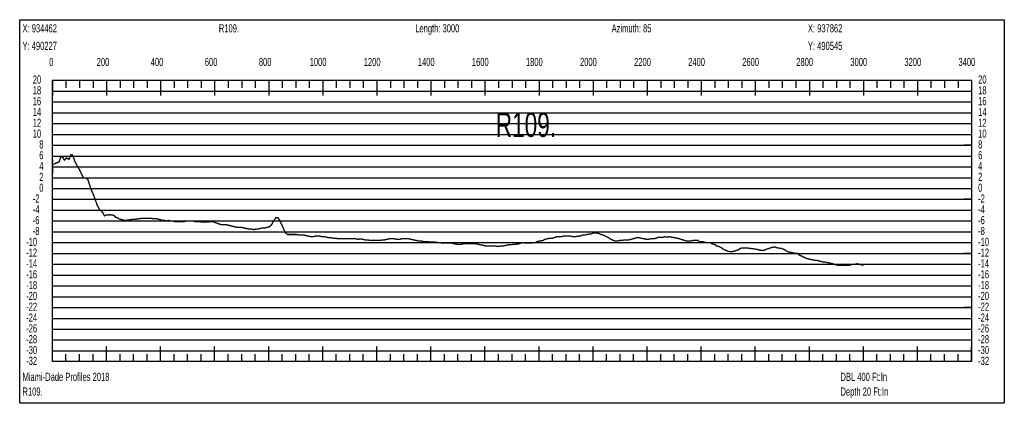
# Model space of a CAD drawing. Header units: inches. Extents: x 471865 to 538526, y 1054316 to 1102451.
# Tile 110 of 114: x 534816 to 538459, y 1094005 to 1095423. Entities that reach past the tile are written whole.
import ezdxf

# ---------------------------------------------------------------- set-up
doc = ezdxf.new("R2010")
doc.units = ezdxf.units.IN
doc.header["$MEASUREMENT"] = 0
for name, color, linetype in [('LABELS', 7, 'Continuous'), ('X_Gr1', 7, 'Continuous'), ('XSECTION', 7, 'Continuous')]:
    doc.layers.add(name, color=color, linetype=linetype)
doc.styles.get("Standard").update_dxf_attribs({"font": 'arial.ttf'})

msp = doc.modelspace()

# ---------------------------------------------------------------- linework, layer by layer
at = {"layer": 'X_Gr1', "color": 6, "linetype": 'Continuous', "lineweight": 18, "true_color": 0xff00ff, "transparency": 33554687, "const_width": 5}
msp.add_lwpolyline([(534938.2526515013, 1094896.705140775), (534938.2526515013, 1094896.705140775), (534938.2647415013, 1094900.805140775), (534939.4306115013, 1094888.605140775), (534944.1402715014, 1094889.545140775), (534953.3560415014, 1094894.045140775), (534962.5683015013, 1094897.785140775), (534968.8502315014, 1094917.725140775), (534976.7208415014, 1094912.825140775), (534982.0748915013, 1094903.725140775), (534989.9539515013, 1094911.945140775), (534998.6922715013, 1094906.545140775), (535005.5922415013, 1094923.745140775), (535012.6224415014, 1094922.425140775), (535019.9130715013, 1094900.165140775), (535029.9325115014, 1094881.685140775), (535038.5286415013, 1094866.765140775), (535052.9415715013, 1094837.605140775), (535060.2082815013, 1094837.505140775), (535068.5478315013, 1094832.825140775), (535079.3878215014, 1094799.085140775), (535091.0564015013, 1094771.425140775), (535103.4890115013, 1094736.605140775), (535112.5127415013, 1094720.385140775), (535123.7159815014, 1094710.105140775), (535129.8748915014, 1094699.245140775), (535130.1267115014, 1094700.065140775), (535141.5601215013, 1094701.005140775), (535145.4654615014, 1094701.005140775), (535149.7603215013, 1094703.005140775), (535154.4100615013, 1094701.005140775), (535159.6235315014, 1094701.005140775), (535165.3963515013, 1094699.005140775), (535171.2135015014, 1094693.005140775), (535177.1199315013, 1094691.005140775), (535183.3694315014, 1094687.005140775), (535190.1161515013, 1094685.005140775), (535197.0651015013, 1094683.005140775), (535203.9511715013, 1094681.005140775), (535210.8662515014, 1094681.005140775), (535217.7064915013, 1094683.005140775), (535224.6468415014, 1094683.005140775), (535231.8748515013, 1094685.005140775), (535239.0760815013, 1094685.005140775), (535246.2098215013, 1094685.005140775), (535253.1651215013, 1094687.005140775), (535259.9926515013, 1094687.005140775), (535267.0290115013, 1094689.005140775), (535274.2824115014, 1094689.005140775), (535281.6588415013, 1094689.005140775), (535288.9330415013, 1094689.005140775), (535296.1889415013, 1094689.005140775), (535303.4001315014, 1094689.005140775), (535310.4094815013, 1094687.005140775), (535317.4032515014, 1094687.005140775), (535324.4741115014, 1094687.005140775), (535331.6947615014, 1094685.005140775), (535339.0842815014, 1094683.005140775), (535346.3299715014, 1094681.005140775), (535353.5033115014, 1094681.005140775), (535360.5363215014, 1094679.005140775), (535367.6446615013, 1094681.005140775), (535374.8591015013, 1094679.005140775), (535381.8942215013, 1094679.005140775), (535389.0146415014, 1094677.005140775), (535396.3247115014, 1094677.005140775), (535403.8599315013, 1094677.005140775), (535411.4691115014, 1094677.005140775), (535418.9738215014, 1094677.005140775), (535426.5711815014, 1094677.005140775), (535434.1464915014, 1094679.005140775), (535441.7084815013, 1094679.005140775), (535449.2882815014, 1094679.005140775), (535456.9290915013, 1094679.005140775), (535464.8951615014, 1094677.005140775), (535473.0375615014, 1094677.005140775), (535481.2259115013, 1094677.005140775), (535489.4892115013, 1094675.005140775), (535497.8210115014, 1094675.005140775), (535506.3569015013, 1094675.005140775), (535514.8422315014, 1094675.005140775), (535523.1149915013, 1094677.005140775), (535531.1834115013, 1094677.005140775), (535539.1319115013, 1094673.005140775), (535547.1973415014, 1094671.005140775), (535555.6434415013, 1094667.005140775), (535564.3181715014, 1094665.005140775), (535573.0343715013, 1094665.005140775), (535581.4901915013, 1094665.005140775), (535589.6779115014, 1094663.005140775), (535597.8163115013, 1094661.005140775), (535605.9102615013, 1094659.005140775), (535614.0117915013, 1094657.005140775), (535622.1005015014, 1094655.005140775), (535630.2585715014, 1094655.005140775), (535638.6588315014, 1094655.005140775), (535647.4684115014, 1094653.005140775), (535656.6001315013, 1094651.005140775), (535665.4719715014, 1094649.005140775), (535673.9597815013, 1094649.005140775), (535682.0696515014, 1094647.005140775), (535689.7299815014, 1094649.005140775), (535697.2477415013, 1094649.005140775), (535704.9649915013, 1094651.005140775), (535713.2078615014, 1094653.005140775), (535721.9850715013, 1094653.005140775), (535730.9419615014, 1094655.005140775), (535739.8075815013, 1094657.005140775), (535748.1856815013, 1094665.005140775), (535756.1117615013, 1094679.005140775), (535763.9803015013, 1094691.005140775), (535772.0441015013, 1094691.005140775), (535780.5555715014, 1094677.005140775), (535789.4553115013, 1094657.005140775), (535798.5151915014, 1094637.005140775), (535807.4075815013, 1094629.005140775), (535815.9575315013, 1094629.005140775), (535824.3389915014, 1094629.005140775), (535832.6497315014, 1094629.005140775), (535841.0234815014, 1094629.005140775), (535849.5927415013, 1094627.005140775), (535858.2220315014, 1094627.005140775), (535867.0002515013, 1094627.005140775), (535875.8218015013, 1094625.005140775), (535884.6295315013, 1094623.005140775), (535893.2700215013, 1094621.005140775), (535901.6400515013, 1094621.005140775), (535909.8404915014, 1094623.005140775), (535917.8987215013, 1094623.005140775), (535926.0656615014, 1094623.005140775), (535934.4150315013, 1094621.005140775), (535943.0092115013, 1094621.005140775), (535951.7849415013, 1094619.005140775), (535960.5421215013, 1094617.005140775), (535969.0732915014, 1094617.005140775), (535977.5542715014, 1094615.005140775), (535986.2912715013, 1094615.005140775), (535995.4319815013, 1094613.005140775), (536004.7525015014, 1094613.005140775), (536014.0925715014, 1094613.005140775), (536028.2253315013, 1094613.005140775), (536033.0743115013, 1094613.005140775), (536042.5738915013, 1094613.005140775), (536051.9296515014, 1094613.005140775), (536060.9995015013, 1094613.005140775), (536069.6513315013, 1094611.005140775), (536077.9505015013, 1094613.005140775), (536086.3692215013, 1094611.005140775), (536094.8660115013, 1094609.005140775), (536103.6011315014, 1094609.005140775), (536112.6443315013, 1094607.005140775), (536121.8781815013, 1094607.005140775), (536131.1670615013, 1094607.005140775), (536140.3017815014, 1094607.005140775), (536149.2407515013, 1094607.005140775), (536157.8380215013, 1094609.005140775), (536166.1867515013, 1094609.005140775), (536174.7624715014, 1094611.005140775), (536183.8233515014, 1094613.005140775), (536193.3775915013, 1094613.005140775), (536202.9863715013, 1094613.005140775), (536212.2022815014, 1094611.005140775), (536220.8356615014, 1094611.005140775), (536228.9809015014, 1094613.005140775), (536237.3089515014, 1094613.005140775), (536246.1481715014, 1094613.005140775), (536255.4179915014, 1094613.005140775), (536264.8108415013, 1094611.005140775), (536274.1383215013, 1094609.005140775), (536283.3163715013, 1094607.005140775), (536292.3193315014, 1094605.005140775), (536300.9557015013, 1094605.005140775), (536309.1497715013, 1094603.005140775), (536317.0155815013, 1094603.005140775), (536325.0318215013, 1094603.005140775), (536333.5899915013, 1094601.005140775), (536342.7186015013, 1094601.005140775), (536352.4314815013, 1094601.005140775), (536362.4205615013, 1094599.005140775), (536372.2184915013, 1094599.005140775), (536381.3334115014, 1094597.005140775), (536389.4596115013, 1094597.005140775), (536397.1913015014, 1094597.005140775), (536405.2868615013, 1094597.005140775), (536414.1893415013, 1094597.005140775), (536423.7847915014, 1094595.005140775), (536433.3971815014, 1094593.005140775), (536442.5189415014, 1094593.005140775), (536451.0282915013, 1094593.005140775), (536459.2928315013, 1094595.005140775), (536467.5074415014, 1094595.005140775), (536475.8454515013, 1094595.005140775), (536484.3229215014, 1094595.005140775), (536493.0875515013, 1094595.005140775), (536502.3385815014, 1094595.005140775), (536511.5878515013, 1094593.005140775), (536520.4814915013, 1094591.005140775), (536533.0067515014, 1094589.005140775), (536537.2318615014, 1094587.005140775), (536545.6937715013, 1094587.005140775), (536554.5727115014, 1094587.005140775), (536563.8070515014, 1094587.005140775), (536576.9914315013, 1094587.005140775), (536581.2591315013, 1094585.005140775), (536589.6702515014, 1094585.005140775), (536598.2434915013, 1094587.005140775), (536607.1018915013, 1094587.005140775), (536616.2271515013, 1094589.005140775), (536625.6771715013, 1094591.005140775), (536635.1400115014, 1094591.005140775), (536644.3368815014, 1094593.005140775), (536653.0296615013, 1094593.005140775), (536665.3966615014, 1094595.005140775), (536669.6632315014, 1094597.005140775), (536678.2976115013, 1094599.005140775), (536687.5130315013, 1094597.005140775), (536697.0504815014, 1094597.005140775), (536710.6647315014, 1094597.005140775), (536714.9157415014, 1094599.005140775), (536723.1781915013, 1094599.005140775), (536731.5301715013, 1094603.005140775), (536740.2125215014, 1094605.005140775), (536753.7312715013, 1094607.005140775), (536758.3862515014, 1094611.005140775), (536767.5156415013, 1094613.005140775), (536776.6000715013, 1094615.005140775), (536785.6343215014, 1094615.005140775), (536798.6980615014, 1094619.005140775), (536803.0966415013, 1094621.005140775), (536811.7838415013, 1094621.005140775), (536820.4624515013, 1094621.005140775), (536829.1298515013, 1094623.005140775), (536841.6802915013, 1094623.005140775), (536845.8461215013, 1094623.005140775), (536854.0512815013, 1094623.005140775), (536862.4871915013, 1094621.005140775), (536871.3184615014, 1094621.005140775), (536884.9972115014, 1094623.005140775), (536889.6758415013, 1094623.005140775), (536898.6797015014, 1094627.005140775), (536907.1859515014, 1094627.005140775), (536915.2487815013, 1094629.005140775), (536926.9199315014, 1094631.005140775), (536931.0606115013, 1094631.005140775), (536939.4937515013, 1094635.005140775), (536948.5119015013, 1094635.005140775), (536957.8531915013, 1094633.005140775), (536966.7577715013, 1094629.005140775), (536975.0533115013, 1094627.005140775), (536983.0872315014, 1094623.005140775), (536995.4896915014, 1094617.005140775), (536999.9903615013, 1094613.005140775), (537008.8227315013, 1094609.005140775), (537017.8594515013, 1094605.005140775), (537027.0360015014, 1094605.005140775), (537036.2199115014, 1094607.005140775), (537045.1426815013, 1094607.005140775), (537053.6250115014, 1094609.005140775), (537062.0519315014, 1094609.005140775), (537070.6130915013, 1094609.005140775), (537083.7033115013, 1094613.005140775), (537088.2528015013, 1094613.005140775), (537097.1057215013, 1094617.005140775), (537110.3266915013, 1094617.005140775), (537114.7856515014, 1094615.005140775), (537128.2767315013, 1094613.005140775), (537132.7962115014, 1094611.005140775), (537141.5012015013, 1094611.005140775), (537150.0225215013, 1094613.005140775), (537158.5429615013, 1094613.005140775), (537171.6456515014, 1094615.005140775), (537176.2053515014, 1094619.005140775), (537185.0821915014, 1094619.005140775), (537197.9339615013, 1094619.005140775), (537202.0462515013, 1094621.005140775), (537214.5685315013, 1094619.005140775), (537219.1018315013, 1094621.005140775), (537228.0111715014, 1094619.005140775), (537241.3540715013, 1094617.005140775), (537249.8722715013, 1094615.005140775), (537258.0220115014, 1094613.005140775), (537262.0360515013, 1094611.005140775), (537270.2299915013, 1094609.005140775), (537283.7554415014, 1094605.005140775), (537288.4901015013, 1094605.005140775), (537302.2863915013, 1094605.005140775), (537306.6446215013, 1094607.005140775), (537314.8492715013, 1094607.005140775), (537326.2797115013, 1094607.005140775), (537330.0869115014, 1094603.005140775), (537342.4764315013, 1094603.005140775), (537347.4217815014, 1094601.005140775), (537357.2660415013, 1094599.005140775), (537372.2607515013, 1094599.005140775), (537376.8604215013, 1094595.005140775), (537389.8712115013, 1094591.005140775), (537393.9117615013, 1094587.005140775), (537401.7382315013, 1094585.005140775), (537413.8848015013, 1094579.005140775), (537418.3201015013, 1094575.005140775), (537431.6754315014, 1094569.005140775), (537436.4143215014, 1094567.005140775), (537445.6684515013, 1094565.005140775), (537459.3856615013, 1094567.005140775), (537463.7857215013, 1094569.005140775), (537476.5368615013, 1094573.005140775), (537480.8876115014, 1094577.005140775), (537489.4040615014, 1094579.005140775), (537503.0583915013, 1094579.005140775), (537508.0291415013, 1094579.005140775), (537522.6866515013, 1094577.005140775), (537527.4101015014, 1094577.005140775), (537536.3251615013, 1094575.005140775), (537548.9557815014, 1094573.005140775), (537553.3162415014, 1094571.005140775), (537566.3738515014, 1094571.005140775), (537570.9006815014, 1094571.005140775), (537579.9496115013, 1094575.005140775), (537593.8117615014, 1094579.005140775), (537598.1961415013, 1094581.005140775), (537610.5514215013, 1094583.005140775), (537614.7417915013, 1094581.005140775), (537622.9847915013, 1094579.005140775), (537635.9592115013, 1094577.005140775), (537645.3874315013, 1094573.005140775), (537654.7598615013, 1094567.005140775), (537659.1829515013, 1094565.005140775), (537667.4300615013, 1094563.005140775), (537678.8765615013, 1094561.005140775), (537682.8270915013, 1094559.005140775), (537695.2786215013, 1094559.005140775), (537700.0356915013, 1094553.005140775), (537709.4016515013, 1094549.005140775), (537725.9125515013, 1094541.005140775), (537741.2486915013, 1094537.005140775), (537750.5964715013, 1094535.005140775), (537765.4579215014, 1094533.005140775), (537774.6773115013, 1094531.005140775), (537782.5803615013, 1094529.005140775), (537789.9046215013, 1094527.005140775), (537793.6621415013, 1094527.005140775), (537805.7483515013, 1094525.005140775), (537814.3704215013, 1094523.005140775), (537822.7948715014, 1094521.005140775), (537830.9317915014, 1094519.005140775), (537834.6193315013, 1094517.005140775), (537845.5947915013, 1094515.005140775), (537853.1335015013, 1094515.005140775), (537857.0107015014, 1094515.005140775), (537869.0060215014, 1094515.005140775), (537872.9658915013, 1094515.005140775), (537884.6914915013, 1094515.005140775), (537891.9233715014, 1094517.005140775), (537895.4221315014, 1094519.005140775), (537906.6183615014, 1094519.005140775), (537914.9019715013, 1094521.005140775), (537923.2713715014, 1094519.005140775), (537930.7115815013, 1094517.005140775), (537933.9686415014, 1094515.005140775), (537937.6631215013, 1094515.005140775)], dxfattribs=at)
at = {"layer": 'XSECTION', "color": 18, "linetype": 'Continuous', "true_color": 0x000000}
for points in [[(534816.4631215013, 1095423.005140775), (538458.8631215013, 1095423.005140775), (538458.8631215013, 1094005.005140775), (534816.4631215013, 1094005.005140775), (534816.4631215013, 1095423.005140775)], [(534937.6631215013, 1095199.005140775), (538337.6631215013, 1095199.005140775), (538337.6631215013, 1094159.005140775), (534937.6631215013, 1094159.005140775), (534937.6631215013, 1095199.005140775)], [(534937.6631215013, 1095199.005140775), (534937.6631215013, 1095142.605140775)], [(534937.6631215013, 1095199.005140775), (534937.6631215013, 1095142.605140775)], [(534937.6631215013, 1095199.005140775), (534937.6631215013, 1095171.005140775)], [(534937.6631215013, 1095199.005140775), (534937.6631215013, 1095171.005140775)], [(534987.6631215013, 1095199.005140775), (534987.6631215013, 1095171.005140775)], [(535037.6631215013, 1095199.005140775), (535037.6631215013, 1095171.005140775)], [(535087.6631215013, 1095199.005140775), (535087.6631215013, 1095171.005140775)], [(535137.6631215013, 1095199.005140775), (535137.6631215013, 1095142.605140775)], [(535137.6631215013, 1095199.005140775), (535137.6631215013, 1095171.005140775)], [(535187.6631215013, 1095199.005140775), (535187.6631215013, 1095171.005140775)], [(535237.6631215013, 1095199.005140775), (535237.6631215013, 1095171.005140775)], [(535287.6631215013, 1095199.005140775), (535287.6631215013, 1095171.005140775)], [(535337.6631215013, 1095199.005140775), (535337.6631215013, 1095142.605140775)], [(535337.6631215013, 1095199.005140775), (535337.6631215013, 1095171.005140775)], [(535387.6631215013, 1095199.005140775), (535387.6631215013, 1095171.005140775)], [(535437.6631215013, 1095199.005140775), (535437.6631215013, 1095171.005140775)], [(535487.6631215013, 1095199.005140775), (535487.6631215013, 1095171.005140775)], [(535537.6631215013, 1095199.005140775), (535537.6631215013, 1095142.605140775)], [(535537.6631215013, 1095199.005140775), (535537.6631215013, 1095171.005140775)], [(535587.6631215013, 1095199.005140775), (535587.6631215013, 1095171.005140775)], [(535637.6631215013, 1095199.005140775), (535637.6631215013, 1095171.005140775)], [(535687.6631215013, 1095199.005140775), (535687.6631215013, 1095171.005140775)], [(535737.6631215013, 1095199.005140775), (535737.6631215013, 1095142.605140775)], [(535737.6631215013, 1095199.005140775), (535737.6631215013, 1095171.005140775)], [(535787.6631215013, 1095199.005140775), (535787.6631215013, 1095171.005140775)], [(535837.6631215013, 1095199.005140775), (535837.6631215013, 1095171.005140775)], [(535887.6631215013, 1095199.005140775), (535887.6631215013, 1095171.005140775)], [(535937.6631215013, 1095199.005140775), (535937.6631215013, 1095142.605140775)], [(535937.6631215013, 1095199.005140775), (535937.6631215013, 1095171.005140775)], [(535987.6631215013, 1095199.005140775), (535987.6631215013, 1095171.005140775)], [(536037.6631215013, 1095199.005140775), (536037.6631215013, 1095171.005140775)], [(536087.6631215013, 1095199.005140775), (536087.6631215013, 1095171.005140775)], [(536137.6631215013, 1095199.005140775), (536137.6631215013, 1095142.605140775)], [(536137.6631215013, 1095199.005140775), (536137.6631215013, 1095171.005140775)], [(536187.6631215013, 1095199.005140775), (536187.6631215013, 1095171.005140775)], [(536237.6631215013, 1095199.005140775), (536237.6631215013, 1095171.005140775)], [(536287.6631215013, 1095199.005140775), (536287.6631215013, 1095171.005140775)], [(536337.6631215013, 1095199.005140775), (536337.6631215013, 1095142.605140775)], [(536337.6631215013, 1095199.005140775), (536337.6631215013, 1095171.005140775)], [(536387.6631215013, 1095199.005140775), (536387.6631215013, 1095171.005140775)], [(536437.6631215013, 1095199.005140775), (536437.6631215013, 1095171.005140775)], [(536487.6631215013, 1095199.005140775), (536487.6631215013, 1095171.005140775)], [(536537.6631215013, 1095199.005140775), (536537.6631215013, 1095142.605140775)], [(536537.6631215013, 1095199.005140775), (536537.6631215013, 1095171.005140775)], [(536587.6631215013, 1095199.005140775), (536587.6631215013, 1095171.005140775)], [(536637.6631215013, 1095199.005140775), (536637.6631215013, 1095171.005140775)], [(536687.6631215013, 1095199.005140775), (536687.6631215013, 1095171.005140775)], [(536737.6631215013, 1095199.005140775), (536737.6631215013, 1095142.605140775)], [(536737.6631215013, 1095199.005140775), (536737.6631215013, 1095171.005140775)], [(536787.6631215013, 1095199.005140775), (536787.6631215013, 1095171.005140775)], [(536837.6631215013, 1095199.005140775), (536837.6631215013, 1095171.005140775)], [(536887.6631215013, 1095199.005140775), (536887.6631215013, 1095171.005140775)], [(536937.6631215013, 1095199.005140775), (536937.6631215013, 1095142.605140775)], [(536937.6631215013, 1095199.005140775), (536937.6631215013, 1095171.005140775)], [(536987.6631215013, 1095199.005140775), (536987.6631215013, 1095171.005140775)], [(537037.6631215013, 1095199.005140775), (537037.6631215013, 1095171.005140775)], [(537087.6631215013, 1095199.005140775), (537087.6631215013, 1095171.005140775)], [(537137.6631215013, 1095199.005140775), (537137.6631215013, 1095142.605140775)], [(537137.6631215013, 1095199.005140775), (537137.6631215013, 1095171.005140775)], [(537187.6631215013, 1095199.005140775), (537187.6631215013, 1095171.005140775)], [(537237.6631215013, 1095199.005140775), (537237.6631215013, 1095171.005140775)], [(537287.6631215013, 1095199.005140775), (537287.6631215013, 1095171.005140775)], [(537337.6631215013, 1095199.005140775), (537337.6631215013, 1095142.605140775)], [(537337.6631215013, 1095199.005140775), (537337.6631215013, 1095171.005140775)], [(537387.6631215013, 1095199.005140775), (537387.6631215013, 1095171.005140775)], [(537437.6631215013, 1095199.005140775), (537437.6631215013, 1095171.005140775)], [(537487.6631215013, 1095199.005140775), (537487.6631215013, 1095171.005140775)], [(537537.6631215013, 1095199.005140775), (537537.6631215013, 1095142.605140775)], [(537537.6631215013, 1095199.005140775), (537537.6631215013, 1095171.005140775)], [(537587.6631215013, 1095199.005140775), (537587.6631215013, 1095171.005140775)], [(537637.6631215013, 1095199.005140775), (537637.6631215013, 1095171.005140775)], [(537687.6631215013, 1095199.005140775), (537687.6631215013, 1095171.005140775)], [(537737.6631215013, 1095199.005140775), (537737.6631215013, 1095142.605140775)], [(537737.6631215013, 1095199.005140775), (537737.6631215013, 1095171.005140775)], [(537787.6631215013, 1095199.005140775), (537787.6631215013, 1095171.005140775)], [(537837.6631215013, 1095199.005140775), (537837.6631215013, 1095171.005140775)], [(537887.6631215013, 1095199.005140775), (537887.6631215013, 1095171.005140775)], [(537937.6631215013, 1095199.005140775), (537937.6631215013, 1095142.605140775)], [(537937.6631215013, 1095199.005140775), (537937.6631215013, 1095171.005140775)], [(537987.6631215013, 1095199.005140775), (537987.6631215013, 1095171.005140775)], [(538037.6631215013, 1095199.005140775), (538037.6631215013, 1095171.005140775)], [(538087.6631215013, 1095199.005140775), (538087.6631215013, 1095171.005140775)], [(538137.6631215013, 1095199.005140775), (538137.6631215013, 1095142.605140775)], [(538137.6631215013, 1095199.005140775), (538137.6631215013, 1095171.005140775)], [(538187.6631215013, 1095199.005140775), (538187.6631215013, 1095171.005140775)], [(538237.6631215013, 1095199.005140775), (538237.6631215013, 1095171.005140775)], [(538287.6631215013, 1095199.005140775), (538287.6631215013, 1095171.005140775)], [(538337.6631215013, 1095199.005140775), (538337.6631215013, 1095142.605140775)], [(538337.6631215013, 1095199.005140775), (538337.6631215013, 1095171.005140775)], [(534937.6631215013, 1094959.005140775), (534965.6631215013, 1094959.005140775)], [(538337.6631215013, 1094959.005140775), (538309.6631215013, 1094959.005140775)], [(534937.6631215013, 1094759.005140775), (534965.6631215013, 1094759.005140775)], [(538337.6631215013, 1094759.005140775), (538309.6631215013, 1094759.005140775)], [(534937.6631215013, 1094559.005140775), (534965.6631215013, 1094559.005140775)], [(538337.6631215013, 1094559.005140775), (538309.6631215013, 1094559.005140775)], [(534937.6631215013, 1094359.005140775), (534965.6631215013, 1094359.005140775)], [(538337.6631215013, 1094359.005140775), (538309.6631215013, 1094359.005140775)], [(534937.6631215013, 1094159.005140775), (534937.6631215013, 1094215.405140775)], [(534937.6631215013, 1094159.005140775), (534937.6631215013, 1094215.405140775)], [(535137.6631215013, 1094159.005140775), (535137.6631215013, 1094215.405140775)], [(535337.6631215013, 1094159.005140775), (535337.6631215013, 1094215.405140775)], [(535537.6631215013, 1094159.005140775), (535537.6631215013, 1094215.405140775)], [(535737.6631215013, 1094159.005140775), (535737.6631215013, 1094215.405140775)], [(535937.6631215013, 1094159.005140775), (535937.6631215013, 1094215.405140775)], [(536137.6631215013, 1094159.005140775), (536137.6631215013, 1094215.405140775)], [(536337.6631215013, 1094159.005140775), (536337.6631215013, 1094215.405140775)], [(536537.6631215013, 1094159.005140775), (536537.6631215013, 1094215.405140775)], [(536737.6631215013, 1094159.005140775), (536737.6631215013, 1094215.405140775)], [(536937.6631215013, 1094159.005140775), (536937.6631215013, 1094215.405140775)], [(537137.6631215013, 1094159.005140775), (537137.6631215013, 1094215.405140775)], [(537337.6631215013, 1094159.005140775), (537337.6631215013, 1094215.405140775)], [(537537.6631215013, 1094159.005140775), (537537.6631215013, 1094215.405140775)], [(537737.6631215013, 1094159.005140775), (537737.6631215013, 1094215.405140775)], [(537937.6631215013, 1094159.005140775), (537937.6631215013, 1094215.405140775)], [(538137.6631215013, 1094159.005140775), (538137.6631215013, 1094215.405140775)], [(538337.6631215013, 1094159.005140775), (538337.6631215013, 1094215.405140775)], [(534937.6631215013, 1094159.005140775), (534937.6631215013, 1094187.005140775)], [(534937.6631215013, 1094159.005140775), (534937.6631215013, 1094187.005140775)], [(534987.6631215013, 1094159.005140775), (534987.6631215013, 1094187.005140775)], [(535037.6631215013, 1094159.005140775), (535037.6631215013, 1094187.005140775)], [(535087.6631215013, 1094159.005140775), (535087.6631215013, 1094187.005140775)], [(535137.6631215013, 1094159.005140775), (535137.6631215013, 1094187.005140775)], [(535187.6631215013, 1094159.005140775), (535187.6631215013, 1094187.005140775)], [(535237.6631215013, 1094159.005140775), (535237.6631215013, 1094187.005140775)], [(535287.6631215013, 1094159.005140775), (535287.6631215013, 1094187.005140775)], [(535337.6631215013, 1094159.005140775), (535337.6631215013, 1094187.005140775)], [(535387.6631215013, 1094159.005140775), (535387.6631215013, 1094187.005140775)], [(535437.6631215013, 1094159.005140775), (535437.6631215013, 1094187.005140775)], [(535487.6631215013, 1094159.005140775), (535487.6631215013, 1094187.005140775)], [(535537.6631215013, 1094159.005140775), (535537.6631215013, 1094187.005140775)], [(535587.6631215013, 1094159.005140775), (535587.6631215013, 1094187.005140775)], [(535637.6631215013, 1094159.005140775), (535637.6631215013, 1094187.005140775)], [(535687.6631215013, 1094159.005140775), (535687.6631215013, 1094187.005140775)], [(535737.6631215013, 1094159.005140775), (535737.6631215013, 1094187.005140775)], [(535787.6631215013, 1094159.005140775), (535787.6631215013, 1094187.005140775)], [(535837.6631215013, 1094159.005140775), (535837.6631215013, 1094187.005140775)], [(535887.6631215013, 1094159.005140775), (535887.6631215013, 1094187.005140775)], [(535937.6631215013, 1094159.005140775), (535937.6631215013, 1094187.005140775)], [(535987.6631215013, 1094159.005140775), (535987.6631215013, 1094187.005140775)], [(536037.6631215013, 1094159.005140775), (536037.6631215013, 1094187.005140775)], [(536087.6631215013, 1094159.005140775), (536087.6631215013, 1094187.005140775)], [(536137.6631215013, 1094159.005140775), (536137.6631215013, 1094187.005140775)], [(536187.6631215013, 1094159.005140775), (536187.6631215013, 1094187.005140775)], [(536237.6631215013, 1094159.005140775), (536237.6631215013, 1094187.005140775)], [(536287.6631215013, 1094159.005140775), (536287.6631215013, 1094187.005140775)], [(536337.6631215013, 1094159.005140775), (536337.6631215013, 1094187.005140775)], [(536387.6631215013, 1094159.005140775), (536387.6631215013, 1094187.005140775)], [(536437.6631215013, 1094159.005140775), (536437.6631215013, 1094187.005140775)], [(536487.6631215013, 1094159.005140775), (536487.6631215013, 1094187.005140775)], [(536537.6631215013, 1094159.005140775), (536537.6631215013, 1094187.005140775)], [(536587.6631215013, 1094159.005140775), (536587.6631215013, 1094187.005140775)], [(536637.6631215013, 1094159.005140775), (536637.6631215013, 1094187.005140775)], [(536687.6631215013, 1094159.005140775), (536687.6631215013, 1094187.005140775)], [(536737.6631215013, 1094159.005140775), (536737.6631215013, 1094187.005140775)], [(536787.6631215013, 1094159.005140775), (536787.6631215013, 1094187.005140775)], [(536837.6631215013, 1094159.005140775), (536837.6631215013, 1094187.005140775)], [(536887.6631215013, 1094159.005140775), (536887.6631215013, 1094187.005140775)], [(536937.6631215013, 1094159.005140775), (536937.6631215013, 1094187.005140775)], [(536987.6631215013, 1094159.005140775), (536987.6631215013, 1094187.005140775)], [(537037.6631215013, 1094159.005140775), (537037.6631215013, 1094187.005140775)], [(537087.6631215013, 1094159.005140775), (537087.6631215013, 1094187.005140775)], [(537137.6631215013, 1094159.005140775), (537137.6631215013, 1094187.005140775)], [(537187.6631215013, 1094159.005140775), (537187.6631215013, 1094187.005140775)], [(537237.6631215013, 1094159.005140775), (537237.6631215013, 1094187.005140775)], [(537287.6631215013, 1094159.005140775), (537287.6631215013, 1094187.005140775)], [(537337.6631215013, 1094159.005140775), (537337.6631215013, 1094187.005140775)], [(537387.6631215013, 1094159.005140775), (537387.6631215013, 1094187.005140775)], [(537437.6631215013, 1094159.005140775), (537437.6631215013, 1094187.005140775)], [(537487.6631215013, 1094159.005140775), (537487.6631215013, 1094187.005140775)], [(537537.6631215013, 1094159.005140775), (537537.6631215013, 1094187.005140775)], [(537587.6631215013, 1094159.005140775), (537587.6631215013, 1094187.005140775)], [(537637.6631215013, 1094159.005140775), (537637.6631215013, 1094187.005140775)], [(537687.6631215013, 1094159.005140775), (537687.6631215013, 1094187.005140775)], [(537737.6631215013, 1094159.005140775), (537737.6631215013, 1094187.005140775)], [(537787.6631215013, 1094159.005140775), (537787.6631215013, 1094187.005140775)], [(537837.6631215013, 1094159.005140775), (537837.6631215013, 1094187.005140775)], [(537887.6631215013, 1094159.005140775), (537887.6631215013, 1094187.005140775)], [(537937.6631215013, 1094159.005140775), (537937.6631215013, 1094187.005140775)], [(537987.6631215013, 1094159.005140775), (537987.6631215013, 1094187.005140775)], [(538037.6631215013, 1094159.005140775), (538037.6631215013, 1094187.005140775)], [(538087.6631215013, 1094159.005140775), (538087.6631215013, 1094187.005140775)], [(538137.6631215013, 1094159.005140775), (538137.6631215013, 1094187.005140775)], [(538187.6631215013, 1094159.005140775), (538187.6631215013, 1094187.005140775)], [(538237.6631215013, 1094159.005140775), (538237.6631215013, 1094187.005140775)], [(538287.6631215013, 1094159.005140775), (538287.6631215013, 1094187.005140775)], [(538337.6631215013, 1094159.005140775), (538337.6631215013, 1094187.005140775)]]:
    msp.add_lwpolyline(points, dxfattribs=at)
at = {"layer": 'XSECTION', "color": 18, "true_color": 0x000000}
for points in [[(534937.6631215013, 1095159.005140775), (538337.6631215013, 1095159.005140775)], [(534937.6631215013, 1095119.005140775), (538337.6631215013, 1095119.005140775)], [(534937.6631215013, 1095079.005140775), (538337.6631215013, 1095079.005140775)], [(534937.6631215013, 1095039.005140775), (538337.6631215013, 1095039.005140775)], [(534937.6631215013, 1094999.005140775), (538337.6631215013, 1094999.005140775)], [(534937.6631215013, 1094959.005140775), (538337.6631215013, 1094959.005140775)], [(534937.6631215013, 1094919.005140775), (538337.6631215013, 1094919.005140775)], [(534937.6631215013, 1094879.005140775), (538337.6631215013, 1094879.005140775)], [(534937.6631215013, 1094839.005140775), (538337.6631215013, 1094839.005140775)], [(534937.6631215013, 1094799.005140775), (538337.6631215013, 1094799.005140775)], [(534937.6631215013, 1094759.005140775), (538337.6631215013, 1094759.005140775)], [(534937.6631215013, 1094719.005140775), (538337.6631215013, 1094719.005140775)], [(534937.6631215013, 1094679.005140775), (538337.6631215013, 1094679.005140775)], [(534937.6631215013, 1094639.005140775), (538337.6631215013, 1094639.005140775)], [(534937.6631215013, 1094599.005140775), (538337.6631215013, 1094599.005140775)], [(534937.6631215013, 1094559.005140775), (538337.6631215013, 1094559.005140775)], [(534937.6631215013, 1094519.005140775), (538337.6631215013, 1094519.005140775)], [(534937.6631215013, 1094479.005140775), (538337.6631215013, 1094479.005140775)], [(534937.6631215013, 1094439.005140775), (538337.6631215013, 1094439.005140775)], [(534937.6631215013, 1094399.005140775), (538337.6631215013, 1094399.005140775)], [(534937.6631215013, 1094359.005140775), (538337.6631215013, 1094359.005140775)], [(534937.6631215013, 1094319.005140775), (538337.6631215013, 1094319.005140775)], [(534937.6631215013, 1094279.005140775), (538337.6631215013, 1094279.005140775)], [(534937.6631215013, 1094239.005140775), (538337.6631215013, 1094239.005140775)], [(534937.6631215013, 1094199.005140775), (538337.6631215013, 1094199.005140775)]]:
    msp.add_lwpolyline(points, dxfattribs=at)

# ---------------------------------------------------------------- texts
at = {"layer": 'LABELS', "color": 18, "true_color": 0x000000, "width": 0.666666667}
for s, height, p in [('X: 934462', 30, (534826.8631215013, 1095376.205140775)), ('R109.', 30, (535553.2631215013, 1095376.205140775)), ('Length: 3000', 30, (536279.6631215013, 1095376.205140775)), ('Azimuth: 85', 30, (537006.0631215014, 1095376.205140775)), ('X: 937862', 30, (537732.4631215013, 1095376.205140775)), ('Y: 490227', 30, (534826.8631215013, 1095311.405140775)), ('Y: 490545', 30, (537732.4631215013, 1095311.405140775)), ('0', 30, (534925.6631215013, 1095251.805140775)), ('0', 30, (534925.6631215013, 1095251.805140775)), ('200', 30, (535101.2631215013, 1095251.805140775)), ('400', 30, (535301.2631215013, 1095251.805140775)), ('600', 30, (535501.2631215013, 1095251.805140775)), ('800', 30, (535701.2631215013, 1095251.805140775)), ('1000', 30, (535889.2631215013, 1095251.805140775)), ('1200', 30, (536089.2631215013, 1095251.805140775)), ('1400', 30, (536289.2631215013, 1095251.805140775)), ('1600', 30, (536489.2631215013, 1095251.805140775)), ('1800', 30, (536689.2631215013, 1095251.805140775)), ('2000', 30, (536889.2631215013, 1095251.805140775)), ('2200', 30, (537089.2631215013, 1095251.805140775)), ('2400', 30, (537289.2631215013, 1095251.805140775)), ('2600', 30, (537489.2631215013, 1095251.805140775)), ('2800', 30, (537689.2631215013, 1095251.805140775)), ('3000', 30, (537889.2631215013, 1095251.805140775)), ('3200', 30, (538089.2631215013, 1095251.805140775)), ('3400', 30, (538289.2631215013, 1095251.805140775)), ('20', 30, (534864.8631215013, 1095187.005140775)), ('20', 30, (538362.0631215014, 1095187.005140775)), ('18', 30, (534864.8631215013, 1095147.005140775)), ('18', 30, (538362.0631215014, 1095147.005140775)), ('16', 30, (534864.8631215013, 1095107.005140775)), ('16', 30, (538362.0631215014, 1095107.005140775)), ('14', 30, (534864.8631215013, 1095067.005140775)), ('14', 30, (538362.0631215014, 1095067.005140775)), ('12', 30, (534864.8631215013, 1095027.005140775)), ('R109.', 90, (536577.2631215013, 1094989.805140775)), ('12', 30, (538362.0631215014, 1095027.005140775)), ('10', 30, (534864.8631215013, 1094987.005140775)), ('10', 30, (538362.0631215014, 1094987.005140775)), ('8', 30, (534888.8631215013, 1094947.005140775)), ('8', 30, (538362.0631215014, 1094947.005140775)), ('6', 30, (534888.8631215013, 1094907.005140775)), ('6', 30, (538362.0631215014, 1094907.005140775)), ('4', 30, (534888.8631215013, 1094867.005140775)), ('4', 30, (538362.0631215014, 1094867.005140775)), ('2', 30, (534888.8631215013, 1094827.005140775)), ('2', 30, (538362.0631215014, 1094827.005140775)), ('0', 30, (534888.8631215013, 1094787.005140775)), ('0', 30, (538362.0631215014, 1094787.005140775)), ('-2', 30, (534864.8631215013, 1094747.005140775)), ('-2', 30, (538362.0631215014, 1094747.005140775)), ('-4', 30, (534864.8631215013, 1094707.005140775)), ('-4', 30, (538362.0631215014, 1094707.005140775)), ('-6', 30, (534864.8631215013, 1094667.005140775)), ('-6', 30, (538362.0631215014, 1094667.005140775)), ('-8', 30, (534864.8631215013, 1094627.005140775)), ('-8', 30, (538362.0631215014, 1094627.005140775)), ('-10', 30, (534840.4631215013, 1094587.005140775)), ('-10', 30, (538362.0631215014, 1094587.005140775)), ('-12', 30, (534840.4631215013, 1094547.005140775)), ('-12', 30, (538362.0631215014, 1094547.005140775)), ('-14', 30, (534840.4631215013, 1094507.005140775)), ('-14', 30, (538362.0631215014, 1094507.005140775)), ('-16', 30, (534840.4631215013, 1094467.005140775)), ('-16', 30, (538362.0631215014, 1094467.005140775)), ('-18', 30, (534840.4631215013, 1094427.005140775)), ('-18', 30, (538362.0631215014, 1094427.005140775)), ('-20', 30, (534840.4631215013, 1094387.005140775)), ('-20', 30, (538362.0631215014, 1094387.005140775)), ('-22', 30, (534840.4631215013, 1094347.005140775)), ('-22', 30, (538362.0631215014, 1094347.005140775)), ('-24', 30, (534840.4631215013, 1094307.005140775)), ('-24', 30, (538362.0631215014, 1094307.005140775)), ('-26', 30, (534840.4631215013, 1094267.005140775)), ('-26', 30, (538362.0631215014, 1094267.005140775)), ('-28', 30, (534840.4631215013, 1094227.005140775)), ('-28', 30, (538362.0631215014, 1094227.005140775)), ('-30', 30, (534840.4631215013, 1094187.005140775)), ('-30', 30, (538362.0631215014, 1094187.005140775)), ('-32', 30, (534840.4631215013, 1094147.005140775)), ('-32', 30, (538362.0631215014, 1094147.005140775)), ('Miami-Dade Profiles 2018', 30, (534826.8631215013, 1094087.805140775)), ('DBL 400 Ft:In', 30, (537852.8631215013, 1094087.805140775)), ('R109.', 30, (534826.8631215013, 1094033.405140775)), ('Depth 20 Ft:In', 30, (537852.8631215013, 1094033.405140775))]:
    msp.add_text(s, height=height, dxfattribs=at).set_placement(p)

doc.saveas('drawing.dxf')
